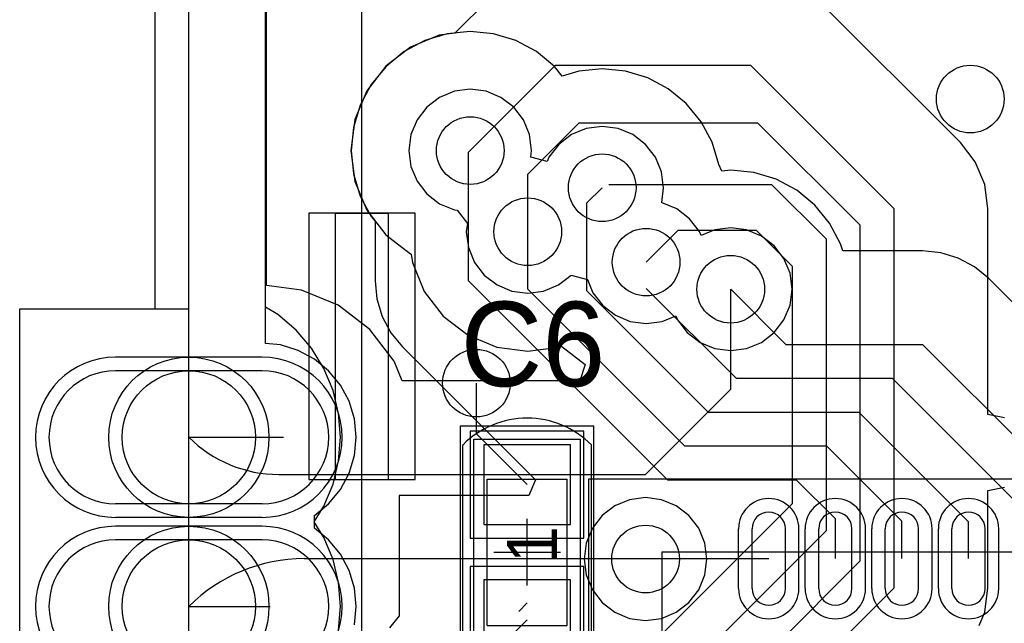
# Model space of a CAD drawing. Extents: x 772.1 to 790.6, y 469.2 to 502.5.
# Tile 7 of 14: x 772.1 to 779.5, y 481.8 to 486.3. Entities that reach past the tile are written whole.
import ezdxf

# ---------------------------------------------------------------- set-up
doc = ezdxf.new("R2010")
doc.units = 0
doc.layers.get('0').update_dxf_attribs({"linetype": 'CONTINUOUS'})
for name, color, linetype in [('BOTTOMLAYER', 5, 'CONTINUOUS'), ('BOTTOMSOLDER', 6, 'CONTINUOUS'), ('KEEPOUTLAYER', 6, 'CONTINUOUS'), ('MECHANICAL1', 6, 'CONTINUOUS'), ('MECHANICAL13', 56, 'CONTINUOUS'), ('MECHANICAL15', 56, 'CONTINUOUS'), ('MECHANICAL16', 56, 'CONTINUOUS'), ('MECHANICAL2', 216, 'CONTINUOUS'), ('MIDLAYER1', 16, 'CONTINUOUS'), ('MIDLAYER2', 76, 'CONTINUOUS'), ('MULTILAYER', 9, 'CONTINUOUS'), ('TOPLAYER', 1, 'CONTINUOUS'), ('TOPOVERLAY', 2, 'CONTINUOUS'), ('TOPPASTE', 8, 'CONTINUOUS'), ('TOPSOLDER', 216, 'CONTINUOUS')]:
    doc.layers.add(name, color=color, linetype=linetype)

# ---------------------------------------------------------------- blocks, each defined once
blk = doc.blocks.new('QFN50P600X600X100_40N_8')
at = {"layer": 'MECHANICAL13'}
for p, q in [((3.050002, 3.049999), (3.050002, -3.050002)), ((3.050002, -3.050002), (-3.049999, -3.050002))]:
    blk.add_line(p, q, dxfattribs=at)
at = {"layer": 'MECHANICAL15'}
for p, q in [((3.6, 3.599998), (3.6, -3.6)), ((3.6, -3.6), (-3.599998, -3.6))]:
    blk.add_line(p, q, dxfattribs=at)
at = {"layer": 'TOPLAYER'}
for p, q in [((0.625003, -2.775001), (0.625003, -3.225002)), ((0.875, -2.775001), (0.875, -3.225002)), ((1.125002, -2.775001), (1.125002, -3.225002)), ((1.374999, -2.775001), (1.374999, -3.225002)), ((1.625003, -2.775001), (1.625003, -3.225002)), ((1.875, -2.775001), (1.875, -3.225002)), ((2.125002, -2.775001), (2.125002, -3.225002)), ((2.374999, -2.775001), (2.374999, -3.225002))]:
    blk.add_line(p, q, dxfattribs=at)
for centre, start, end in [((0.750001, -2.775001), 0, 180), ((1.25, -2.775001), 0, 180), ((1.750002, -2.775001), 0, 180), ((2.250001, -2.775001), 0, 180), ((0.750001, -3.225002), 180, 0), ((1.25, -3.225002), 180, 0), ((1.750002, -3.225002), 180, 0), ((2.250001, -3.225002), 180, 0)]:
    blk.add_arc(centre, 0.125, start, end, dxfattribs=at)
at = {"layer": 'TOPOVERLAY'}
for p, q in [((3.050002, -2.525001), (3.050002, -3.050002)), ((3.050002, -3.050002), (2.525001, -3.050002))]:
    blk.add_line(p, q, dxfattribs=at)
at = {"layer": 'TOPPASTE'}
for p, q in [((0.625003, -2.775001), (0.625003, -3.225002)), ((0.875, -2.775001), (0.875, -3.225002)), ((1.125002, -2.775001), (1.125002, -3.225002)), ((1.374999, -2.775001), (1.374999, -3.225002)), ((1.625003, -2.775001), (1.625003, -3.225002)), ((1.875, -2.775001), (1.875, -3.225002)), ((2.125002, -2.775001), (2.125002, -3.225002)), ((2.374999, -2.775001), (2.374999, -3.225002))]:
    blk.add_line(p, q, dxfattribs=at)
for centre, start, end in [((0.750001, -2.775001), 0, 180), ((1.25, -2.775001), 0, 180), ((1.750002, -2.775001), 0, 180), ((2.250001, -2.775001), 0, 180), ((0.750001, -3.225002), 180, 0), ((1.25, -3.225002), 180, 0), ((1.750002, -3.225002), 180, 0), ((2.250001, -3.225002), 180, 0)]:
    blk.add_arc(centre, 0.125, start, end, dxfattribs=at)
at = {"layer": 'TOPSOLDER'}
for p, q in [((0.523403, -2.775001), (0.523403, -3.225002)), ((0.9766, -2.775001), (0.9766, -3.225002)), ((1.023402, -2.775001), (1.023402, -3.225002)), ((1.476599, -2.775001), (1.476599, -3.225002)), ((1.523403, -2.775001), (1.523403, -3.225002)), ((1.9766, -2.775001), (1.9766, -3.225002)), ((2.023402, -2.775001), (2.023402, -3.225002)), ((2.476599, -2.775001), (2.476599, -3.225002))]:
    blk.add_line(p, q, dxfattribs=at)
for centre, start, end in [((0.750001, -2.775001), 0, 180), ((1.25, -2.775001), 0, 180), ((1.750002, -2.775001), 0, 180), ((2.250001, -2.775001), 0, 180), ((0.750001, -3.225002), 180, 0), ((1.25, -3.225002), 180, 0), ((1.750002, -3.225002), 180, 0), ((2.250001, -3.225002), 180, 0)]:
    blk.add_arc(centre, 0.2266, start, end, dxfattribs=at)
blk = doc.blocks.new('HOLE0_7_2_1X1_1_34')
at = {"layer": 'BOTTOMLAYER'}
for p, q in [((0.549999, 0.499999), (-0.549999, 0.499999)), ((0.549999, -0.499999), (-0.549999, -0.499999))]:
    blk.add_line(p, q, dxfattribs=at)
for centre, start, end in [((-0.549999, 0), 90, -90), ((0.549999, 0), -90, 90)]:
    blk.add_arc(centre, 0.5, start, end, dxfattribs=at)
at = {"layer": 'BOTTOMSOLDER'}
for p, q in [((0.549999, 0.601599), (-0.549999, 0.601599)), ((0.549999, -0.601599), (-0.549999, -0.601599))]:
    blk.add_line(p, q, dxfattribs=at)
for centre, start, end in [((-0.549999, 0), 90, -90), ((0.549999, 0), -90, 90)]:
    blk.add_arc(centre, 0.6016, start, end, dxfattribs=at)
at = {"layer": 'MIDLAYER1'}
for p, q in [((0.549999, 0.499999), (-0.549999, 0.499999)), ((0.549999, -0.499999), (-0.549999, -0.499999))]:
    blk.add_line(p, q, dxfattribs=at)
for centre, start, end in [((-0.549999, 0), 90, -90), ((0.549999, 0), -90, 90)]:
    blk.add_arc(centre, 0.5, start, end, dxfattribs=at)
at = {"layer": 'MIDLAYER2'}
for p, q in [((0.549999, 0.499999), (-0.549999, 0.499999)), ((0.549999, -0.499999), (-0.549999, -0.499999))]:
    blk.add_line(p, q, dxfattribs=at)
for centre, start, end in [((-0.549999, 0), 90, -90), ((0.549999, 0), -90, 90)]:
    blk.add_arc(centre, 0.5, start, end, dxfattribs=at)
at = {"layer": 'MULTILAYER'}
blk.add_circle((0, 0), 0.5, dxfattribs=at)
at = {"layer": 'TOPLAYER'}
blk.add_circle((0, 0), 0.5, dxfattribs=at)
at = {"layer": 'TOPSOLDER'}
blk.add_circle((0, 0), 0.6016, dxfattribs=at)
blk = doc.blocks.new('HOLE0_7_2_1X1_1_35')
at = {"layer": 'BOTTOMLAYER'}
for p, q in [((0.549999, 0.499999), (-0.549999, 0.499999)), ((0.549999, -0.499999), (-0.549999, -0.499999))]:
    blk.add_line(p, q, dxfattribs=at)
for centre, start, end in [((-0.549999, 0), 90, -90), ((0.549999, 0), -90, 90)]:
    blk.add_arc(centre, 0.5, start, end, dxfattribs=at)
at = {"layer": 'BOTTOMSOLDER'}
for p, q in [((0.549999, 0.601599), (-0.549999, 0.601599)), ((0.549999, -0.601599), (-0.549999, -0.601599))]:
    blk.add_line(p, q, dxfattribs=at)
for centre, start, end in [((-0.549999, 0), 90, -90), ((0.549999, 0), -90, 90)]:
    blk.add_arc(centre, 0.6016, start, end, dxfattribs=at)
at = {"layer": 'MIDLAYER1'}
for p, q in [((0.549999, 0.499999), (-0.549999, 0.499999)), ((0.549999, -0.499999), (-0.549999, -0.499999))]:
    blk.add_line(p, q, dxfattribs=at)
for centre, start, end in [((-0.549999, 0), 90, -90), ((0.549999, 0), -90, 90)]:
    blk.add_arc(centre, 0.5, start, end, dxfattribs=at)
at = {"layer": 'MIDLAYER2'}
for p, q in [((0.549999, 0.499999), (-0.549999, 0.499999)), ((0.549999, -0.499999), (-0.549999, -0.499999))]:
    blk.add_line(p, q, dxfattribs=at)
for centre, start, end in [((-0.549999, 0), 90, -90), ((0.549999, 0), -90, 90)]:
    blk.add_arc(centre, 0.5, start, end, dxfattribs=at)
at = {"layer": 'MULTILAYER'}
blk.add_circle((0, 0), 0.5, dxfattribs=at)
at = {"layer": 'TOPLAYER'}
blk.add_circle((0, 0), 0.5, dxfattribs=at)
at = {"layer": 'TOPSOLDER'}
blk.add_circle((0, 0), 0.6016, dxfattribs=at)
blk = doc.blocks.new('0402C_46')
at = {"layer": 'MECHANICAL15'}
for p, q in [((-0.850001, 0.399999), (0.850001, 0.399999)), ((-0.850001, 0.399999), (-0.850001, -0.399999)), ((0.850001, 0.399999), (0.850001, -0.399999)), ((-0.850001, -0.399999), (0.850001, -0.399999))]:
    blk.add_line(p, q, dxfattribs=at)
at = {"layer": 'MECHANICAL16'}
for p, q in [((-0.950001, 0.499999), (0.950001, 0.499999)), ((-0.950001, 0.499999), (-0.950001, -0.499999)), ((0.950001, 0.499999), (0.950001, -0.499999)), ((-0.549999, 0.299999), (0.549999, 0.299999)), ((-0.549999, 0.299999), (-0.549999, -0.299999)), ((0.549999, 0.299999), (0.549999, -0.299999)), ((0, 0.249999), (0, -0.249999)), ((-0.249999, 0), (0.249999, 0)), ((-0.549999, -0.299999), (0.549999, -0.299999)), ((-0.950001, -0.499999), (0.950001, -0.499999))]:
    blk.add_line(p, q, dxfattribs=at)
at = {"layer": 'TOPLAYER'}
for p, q in [((-0.208001, 0.325001), (-0.807999, 0.325001)), ((-0.807999, 0.325001), (-0.807999, -0.325001)), ((-0.208001, -0.325001), (-0.208001, 0.325001)), ((0.807999, 0.325001), (0.208001, 0.325001)), ((0.208001, 0.325001), (0.208001, -0.325001)), ((0.807999, -0.325001), (0.807999, 0.325001)), ((-0.807999, -0.325001), (-0.208001, -0.325001)), ((0.208001, -0.325001), (0.807999, -0.325001))]:
    blk.add_line(p, q, dxfattribs=at)
at = {"layer": 'TOPOVERLAY'}
for p, q in [((-0.806265, 0.4826), (-0.807319, 0.481546)), ((-0.806265, 0.4826), (0.806265, 0.4826)), ((0.806265, 0.4826), (0.807316, 0.481548)), ((-0.806262, -0.4826), (0.806262, -0.4826))]:
    blk.add_line(p, q, dxfattribs=at)
for centre, radius, start, end in [((-0.325768, -0.000003), 0.68101, 135.000184, 225.125), ((0.325765, -0.000003), 0.681015, -45.125, 44.999816)]:
    blk.add_arc(centre, radius, start, end, dxfattribs=at)
at = {"layer": 'TOPPASTE'}
for p, q in [((-0.208001, 0.325001), (-0.807999, 0.325001)), ((-0.807999, 0.325001), (-0.807999, -0.325001)), ((-0.208001, -0.325001), (-0.208001, 0.325001)), ((0.807999, 0.325001), (0.208001, 0.325001)), ((0.208001, 0.325001), (0.208001, -0.325001)), ((0.807999, -0.325001), (0.807999, 0.325001)), ((-0.807999, -0.325001), (-0.208001, -0.325001)), ((0.208001, -0.325001), (0.807999, -0.325001))]:
    blk.add_line(p, q, dxfattribs=at)
at = {"layer": 'TOPSOLDER'}
for p, q in [((-0.106401, 0.426601), (-0.909599, 0.426601)), ((-0.909599, 0.426601), (-0.909599, -0.426601)), ((-0.106401, -0.426601), (-0.106401, 0.426601)), ((0.909599, 0.426601), (0.106401, 0.426601)), ((0.106401, 0.426601), (0.106401, -0.426601)), ((0.909599, -0.426601), (0.909599, 0.426601)), ((-0.909599, -0.426601), (-0.106401, -0.426601)), ((0.106401, -0.426601), (0.909599, -0.426601))]:
    blk.add_line(p, q, dxfattribs=at)
at = {"layer": 'MECHANICAL15'}
blk.add_text('1', height=0.375001, dxfattribs=at).set_placement((-0.082133, -0.22496))

msp = doc.modelspace()

# ---------------------------------------------------------------- linework, layer by layer
at = {"layer": 'BOTTOMLAYER'}
for p, q in [((773.936496, 484.324688), (773.936496, 496.642202)), ((775.60903, 486.476378), (775.351805, 486.219152)), ((779.146859, 485.397891), (778.068375, 486.476375)), ((775.351805, 486.219152), (775.234525, 486.203711)), ((775.234525, 486.203711), (775.018265, 486.114133)), ((775.018265, 486.114133), (774.832558, 485.971637)), ((774.832558, 485.971637), (774.690061, 485.78593)), ((775.4666, 485.337594), (776.107206, 485.9782)), ((776.107206, 485.9782), (777.5702, 485.9782)), ((777.5702, 485.9782), (778.648684, 484.899716)), ((774.690061, 485.78593), (774.600483, 485.569669)), ((774.600483, 485.569669), (774.569929, 485.337594)), ((775.8984, 485.159794), (776.285006, 485.5464)), ((776.285006, 485.5464), (777.624609, 485.5464)), ((777.624609, 485.5464), (778.394684, 484.776325)), ((774.569929, 485.337594), (774.600483, 485.105519)), ((779.258822, 485.251981), (779.146859, 485.397891)), ((779.329206, 485.08206), (779.258822, 485.251981)), ((775.8984, 484.727994), (775.8984, 485.159794)), ((774.600483, 485.105519), (774.690061, 484.889259)), ((776.508, 485.083594), (777.728206, 485.083594)), ((777.728206, 485.083594), (778.140684, 484.671116)), ((779.353211, 484.899716), (779.329206, 485.08206)), ((774.690061, 484.889259), (774.832558, 484.703552)), ((778.648684, 482.052884), (778.648684, 484.899716)), ((779.353211, 483.354113), (779.353211, 484.899716)), ((776.7874, 484.499394), (777.0287, 484.740694)), ((777.0287, 484.740694), (777.613906, 484.740694)), ((777.613906, 484.740694), (777.886684, 484.467916)), ((778.394684, 482.256084), (778.394684, 484.776325)), ((774.832558, 484.703552), (775.018265, 484.561055)), ((778.140684, 482.484684), (778.140684, 484.671116)), ((775.018265, 484.561055), (775.02402, 484.55867)), ((775.02402, 484.55867), (775.032283, 484.495919)), ((775.032283, 484.495919), (775.121861, 484.279659)), ((777.886684, 482.687884), (777.886684, 484.467916)), ((774.200095, 484.289986), (773.936496, 484.324688)), ((777.4224, 483.5444), (777.4224, 484.296194)), ((774.476198, 484.17562), (774.200095, 484.289986)), ((775.121861, 484.279659), (775.264358, 484.093952)), ((774.713292, 483.99369), (774.476198, 484.17562)), ((775.264358, 484.093952), (775.450065, 483.951455)), ((774.895222, 483.756597), (774.713292, 483.99369)), ((775.450065, 483.951455), (775.666325, 483.861877)), ((775.666325, 483.861877), (775.8984, 483.831323)), ((775.8984, 483.831323), (776.130475, 483.861877)), ((776.130475, 483.861877), (776.149862, 483.869909)), ((776.149862, 483.869909), (776.153358, 483.865352)), ((776.153358, 483.865352), (776.330289, 483.729589)), ((774.956222, 483.609327), (774.895222, 483.756597)), ((776.330289, 483.729589), (776.289466, 483.609327)), ((776.289466, 483.609327), (774.956222, 483.609327)), ((776.7828, 482.9048), (777.4224, 483.5444)), ((779.477773, 483.329336), (779.353211, 483.354113)), ((773.3538, 483.1842), (774.065, 483.1842)), ((774.02833, 482.9048), (776.7828, 482.9048)), ((779.353211, 482.785179), (779.477773, 482.809956)), ((779.353211, 482.052884), (779.353211, 482.785179)), ((776.7828, 481.584), (777.886684, 482.687884)), ((777.1384, 481.4824), (778.140684, 482.484684)), ((774.219059, 482.272602), (775.312402, 482.272602)), ((775.312402, 482.272602), (776.7828, 482.272602)), ((777.465798, 481.327198), (778.394684, 482.256084)), ((777.7988, 481.203), (778.648684, 482.052884)), ((779.329206, 481.87054), (779.353211, 482.052884)), ((773.3538, 481.9142), (773.9634, 481.9142)), ((779.287977, 481.771002), (779.329206, 481.87054))]:
    msp.add_line(p, q, dxfattribs=at)
for centre in [(779.2212, 485.7242), (775.4666, 485.337594), (776.4572, 485.058194), (775.8984, 484.727994), (776.7874, 484.499394), (777.4224, 484.296194), (775.5128, 483.5906), (776.7828, 482.2698)]:
    msp.add_circle(centre, 0.254, dxfattribs=at)
for centre, radius, start, end in [((774.02833, 483.85873), 0.95393, 225, 270), ((774.219059, 481.048941), 1.22366, 90, 135)]:
    msp.add_arc(centre, radius, start, end, dxfattribs=at)
at = {"layer": 'KEEPOUTLAYER'}
msp.add_line((773.3538, 483.87635), (773.3538, 502.484199), dxfattribs=at)
at = {"layer": 'MECHANICAL1'}
for p, q in [((773.0998, 484.1494), (773.0998, 502.484199)), ((772.0838, 484.1494), (773.0998, 484.1494)), ((772.0838, 469.2142), (772.0838, 484.1494)), ((773.0998, 484.1494), (773.3538, 484.1494)), ((773.3538, 470.4842), (773.3538, 484.1494))]:
    msp.add_line(p, q, dxfattribs=at)
at = {"layer": 'MECHANICAL2'}
for p, q in [((774.6538, 471.817398), (774.6538, 488.317408)), ((774.4538, 484.867405), (774.8538, 484.867405)), ((774.4538, 482.867404), (774.4538, 484.867405)), ((774.8538, 482.867404), (774.8538, 484.867405)), ((774.4538, 482.867404), (774.8538, 482.867404))]:
    msp.add_line(p, q, dxfattribs=at)
at = {"layer": 'MIDLAYER1'}
for p, q in [((773.930233, 483.888199), (773.930233, 496.642202)), ((775.347248, 485.783026), (775.236026, 485.736958)), ((775.4666, 485.798739), (775.347248, 485.783026)), ((775.585952, 485.783026), (775.4666, 485.798739)), ((775.697174, 485.736958), (775.585952, 485.783026)), ((775.236026, 485.736958), (775.140522, 485.663672)), ((775.792678, 485.663672), (775.697174, 485.736958)), ((775.140522, 485.663672), (775.067236, 485.568168)), ((775.865964, 485.568168), (775.792678, 485.663672)), ((775.067236, 485.568168), (775.021168, 485.456946)), ((775.912032, 485.456946), (775.865964, 485.568168)), ((776.337848, 485.503626), (776.226626, 485.457558)), ((776.4572, 485.519339), (776.337848, 485.503626)), ((776.576552, 485.503626), (776.4572, 485.519339)), ((776.687774, 485.457558), (776.576552, 485.503626)), ((775.021168, 485.456946), (775.005455, 485.337594)), ((775.927745, 485.337594), (775.912032, 485.456946)), ((776.226626, 485.457558), (776.131122, 485.384272)), ((776.783278, 485.384272), (776.687774, 485.457558)), ((775.005455, 485.337594), (775.021168, 485.218242)), ((775.921209, 485.28795), (775.927745, 485.337594)), ((776.131122, 485.384272), (776.057836, 485.288768)), ((776.856564, 485.288768), (776.783278, 485.384272)), ((776.043881, 485.25508), (775.921209, 485.28795)), ((776.057836, 485.288768), (776.043881, 485.25508)), ((776.902632, 485.177546), (776.856564, 485.288768)), ((775.021168, 485.218242), (775.067236, 485.107021)), ((776.918345, 485.058194), (776.902632, 485.177546)), ((775.067236, 485.107021), (775.140522, 485.011517)), ((776.903907, 484.948535), (776.918345, 485.058194)), ((775.140522, 485.011517), (775.236026, 484.93823)), ((775.236026, 484.93823), (775.347248, 484.892162)), ((775.347248, 484.892162), (775.367931, 484.889439)), ((775.367931, 484.889439), (775.445244, 484.788682)), ((776.906755, 484.944826), (776.903907, 484.948535)), ((777.017974, 484.898758), (776.906755, 484.944826)), ((777.113478, 484.825472), (777.017974, 484.898758)), ((777.186764, 484.729968), (777.113478, 484.825472)), ((775.445244, 484.788682), (775.437255, 484.727994)), ((777.303048, 484.741626), (777.19967, 484.698807)), ((777.4224, 484.757339), (777.303048, 484.741626)), ((777.541752, 484.741626), (777.4224, 484.757339)), ((777.652974, 484.695558), (777.541752, 484.741626)), ((775.437255, 484.727994), (775.452968, 484.608642)), ((777.19967, 484.698807), (777.186764, 484.729968)), ((777.748478, 484.622272), (777.652974, 484.695558)), ((775.452968, 484.608642), (775.499036, 484.497421)), ((777.821764, 484.526768), (777.748478, 484.622272)), ((777.867832, 484.415546), (777.821764, 484.526768)), ((775.499036, 484.497421), (775.572322, 484.401917)), ((775.572322, 484.401917), (775.667826, 484.32863)), ((776.128974, 484.32863), (776.224, 484.401551)), ((776.224, 484.401551), (776.346674, 484.368681)), ((777.883545, 484.296194), (777.867832, 484.415546)), ((775.667826, 484.32863), (775.779048, 484.282562)), ((776.017752, 484.282562), (776.128974, 484.32863)), ((776.346674, 484.368681), (776.388036, 484.268821)), ((777.867832, 484.176842), (777.883545, 484.296194)), ((775.779048, 484.282562), (775.8984, 484.26685)), ((775.8984, 484.26685), (776.017752, 484.282562)), ((776.388036, 484.268821), (776.461322, 484.173317)), ((776.461322, 484.173317), (776.556826, 484.10003)), ((777.821764, 484.065621), (777.867832, 484.176842)), ((776.556826, 484.10003), (776.668048, 484.053962)), ((776.906752, 484.053962), (777.01013, 484.096781)), ((777.01013, 484.096781), (777.023036, 484.065621)), ((776.668048, 484.053962), (776.7874, 484.03825)), ((776.7874, 484.03825), (776.906752, 484.053962)), ((777.023036, 484.065621), (777.096322, 483.970117)), ((777.748478, 483.970117), (777.821764, 484.065621)), ((777.096322, 483.970117), (777.191826, 483.89683)), ((777.652974, 483.89683), (777.748478, 483.970117)), ((774.041652, 483.877226), (773.930233, 483.888199)), ((774.174207, 483.837016), (774.041652, 483.877226)), ((777.191826, 483.89683), (777.303048, 483.850762)), ((777.541752, 483.850762), (777.652974, 483.89683)), ((774.296369, 483.77172), (774.174207, 483.837016)), ((777.303048, 483.850762), (777.4224, 483.83505)), ((777.4224, 483.83505), (777.541752, 483.850762)), ((774.403445, 483.683843), (774.296369, 483.77172)), ((774.491321, 483.576767), (774.403445, 483.683843)), ((774.556617, 483.454606), (774.491321, 483.576767)), ((774.596828, 483.322051), (774.556617, 483.454606)), ((774.610404, 483.1842), (774.596828, 483.322051)), ((774.596828, 483.046349), (774.610404, 483.1842)), ((774.556617, 482.913794), (774.596828, 483.046349)), ((774.491321, 482.791633), (774.556617, 482.913794)), ((774.403445, 482.684557), (774.491321, 482.791633)), ((774.296371, 482.59668), (774.403445, 482.684557)), ((776.552229, 482.669164), (776.456722, 482.595878)), ((776.663448, 482.715232), (776.552229, 482.669164)), ((776.7828, 482.730945), (776.663448, 482.715232)), ((776.902152, 482.715232), (776.7828, 482.730945)), ((777.013371, 482.669164), (776.902152, 482.715232)), ((777.108878, 482.595878), (777.013371, 482.669164)), ((774.296371, 482.50172), (774.296371, 482.59668)), ((776.456722, 482.595878), (776.383436, 482.500371)), ((777.182164, 482.500371), (777.108878, 482.595878)), ((774.403445, 482.413843), (774.296371, 482.50172)), ((776.383436, 482.500371), (776.337368, 482.389152)), ((777.228232, 482.389152), (777.182164, 482.500371)), ((774.491321, 482.306767), (774.403445, 482.413843)), ((776.337368, 482.389152), (776.321655, 482.2698)), ((777.243945, 482.2698), (777.228232, 482.389152)), ((774.556617, 482.184606), (774.491321, 482.306767)), ((776.321655, 482.2698), (776.337368, 482.150448)), ((777.228232, 482.150448), (777.243945, 482.2698)), ((774.596828, 482.052051), (774.556617, 482.184606)), ((776.337368, 482.150448), (776.383436, 482.039229)), ((777.182164, 482.039229), (777.228232, 482.150448)), ((774.610404, 481.9142), (774.596828, 482.052051)), ((776.383436, 482.039229), (776.456722, 481.943722)), ((777.108878, 481.943722), (777.182164, 482.039229)), ((776.456722, 481.943722), (776.552229, 481.870436)), ((777.013371, 481.870436), (777.108878, 481.943722)), ((774.596828, 481.776349), (774.610404, 481.9142)), ((776.552229, 481.870436), (776.663448, 481.824368)), ((776.902152, 481.824368), (777.013371, 481.870436)), ((776.663448, 481.824368), (776.7828, 481.808655)), ((776.7828, 481.808655), (776.902152, 481.824368))]:
    msp.add_line(p, q, dxfattribs=at)
for centre in [(779.2212, 485.7242), (775.4666, 485.337594), (776.4572, 485.058194), (775.8984, 484.727994), (776.7874, 484.499394), (777.4224, 484.296194), (775.5128, 483.5906), (776.7828, 482.2698)]:
    msp.add_circle(centre, 0.254, dxfattribs=at)
at = {"layer": 'MIDLAYER2'}
for p, q in [((773.930233, 483.888199), (773.930233, 496.642202)), ((775.347248, 485.783026), (775.236026, 485.736958)), ((775.4666, 485.798739), (775.347248, 485.783026)), ((775.585952, 485.783026), (775.4666, 485.798739)), ((775.697174, 485.736958), (775.585952, 485.783026)), ((775.236026, 485.736958), (775.140522, 485.663672)), ((775.792678, 485.663672), (775.697174, 485.736958)), ((775.140522, 485.663672), (775.067236, 485.568168)), ((775.865964, 485.568168), (775.792678, 485.663672)), ((775.067236, 485.568168), (775.021168, 485.456946)), ((775.912032, 485.456946), (775.865964, 485.568168)), ((776.337848, 485.503626), (776.226626, 485.457558)), ((776.4572, 485.519339), (776.337848, 485.503626)), ((776.576552, 485.503626), (776.4572, 485.519339)), ((776.687774, 485.457558), (776.576552, 485.503626)), ((775.021168, 485.456946), (775.005455, 485.337594)), ((775.927745, 485.337594), (775.912032, 485.456946)), ((776.226626, 485.457558), (776.131122, 485.384272)), ((776.783278, 485.384272), (776.687774, 485.457558)), ((775.005455, 485.337594), (775.021168, 485.218242)), ((775.921209, 485.28795), (775.927745, 485.337594)), ((776.131122, 485.384272), (776.057836, 485.288768)), ((776.856564, 485.288768), (776.783278, 485.384272)), ((776.043881, 485.25508), (775.921209, 485.28795)), ((776.057836, 485.288768), (776.043881, 485.25508)), ((776.902632, 485.177546), (776.856564, 485.288768)), ((775.021168, 485.218242), (775.067236, 485.107021)), ((776.918345, 485.058194), (776.902632, 485.177546)), ((775.067236, 485.107021), (775.140522, 485.011517)), ((776.903907, 484.948535), (776.918345, 485.058194)), ((775.140522, 485.011517), (775.236026, 484.93823)), ((775.236026, 484.93823), (775.347248, 484.892162)), ((775.347248, 484.892162), (775.367931, 484.889439)), ((775.367931, 484.889439), (775.445244, 484.788682)), ((776.906755, 484.944826), (776.903907, 484.948535)), ((777.017974, 484.898758), (776.906755, 484.944826)), ((777.113478, 484.825472), (777.017974, 484.898758)), ((777.186764, 484.729968), (777.113478, 484.825472)), ((775.445244, 484.788682), (775.437255, 484.727994)), ((777.303048, 484.741626), (777.19967, 484.698807)), ((777.4224, 484.757339), (777.303048, 484.741626)), ((777.541752, 484.741626), (777.4224, 484.757339)), ((777.652974, 484.695558), (777.541752, 484.741626)), ((775.437255, 484.727994), (775.452968, 484.608642)), ((777.19967, 484.698807), (777.186764, 484.729968)), ((777.748478, 484.622272), (777.652974, 484.695558)), ((775.452968, 484.608642), (775.499036, 484.497421)), ((777.821764, 484.526768), (777.748478, 484.622272)), ((777.867832, 484.415546), (777.821764, 484.526768)), ((775.499036, 484.497421), (775.572322, 484.401917)), ((775.572322, 484.401917), (775.667826, 484.32863)), ((776.128974, 484.32863), (776.224, 484.401551)), ((776.224, 484.401551), (776.346674, 484.368681)), ((777.883545, 484.296194), (777.867832, 484.415546)), ((775.667826, 484.32863), (775.779048, 484.282562)), ((776.017752, 484.282562), (776.128974, 484.32863)), ((776.346674, 484.368681), (776.388036, 484.268821)), ((777.867832, 484.176842), (777.883545, 484.296194)), ((775.779048, 484.282562), (775.8984, 484.26685)), ((775.8984, 484.26685), (776.017752, 484.282562)), ((776.388036, 484.268821), (776.461322, 484.173317)), ((776.461322, 484.173317), (776.556826, 484.10003)), ((777.821764, 484.065621), (777.867832, 484.176842)), ((776.556826, 484.10003), (776.668048, 484.053962)), ((776.906752, 484.053962), (777.01013, 484.096781)), ((777.01013, 484.096781), (777.023036, 484.065621)), ((776.668048, 484.053962), (776.7874, 484.03825)), ((776.7874, 484.03825), (776.906752, 484.053962)), ((777.023036, 484.065621), (777.096322, 483.970117)), ((777.748478, 483.970117), (777.821764, 484.065621)), ((777.096322, 483.970117), (777.191826, 483.89683)), ((777.652974, 483.89683), (777.748478, 483.970117)), ((774.041652, 483.877226), (773.930233, 483.888199)), ((774.174207, 483.837016), (774.041652, 483.877226)), ((777.191826, 483.89683), (777.303048, 483.850762)), ((777.541752, 483.850762), (777.652974, 483.89683)), ((774.296369, 483.77172), (774.174207, 483.837016)), ((777.303048, 483.850762), (777.4224, 483.83505)), ((777.4224, 483.83505), (777.541752, 483.850762)), ((774.403445, 483.683843), (774.296369, 483.77172)), ((774.491321, 483.576767), (774.403445, 483.683843)), ((774.556617, 483.454606), (774.491321, 483.576767)), ((774.596828, 483.322051), (774.556617, 483.454606)), ((774.610404, 483.1842), (774.596828, 483.322051)), ((774.596828, 483.046349), (774.610404, 483.1842)), ((774.556617, 482.913794), (774.596828, 483.046349)), ((774.491321, 482.791633), (774.556617, 482.913794)), ((774.403445, 482.684557), (774.491321, 482.791633)), ((774.296371, 482.59668), (774.403445, 482.684557)), ((776.552229, 482.669164), (776.456722, 482.595878)), ((776.663448, 482.715232), (776.552229, 482.669164)), ((776.7828, 482.730945), (776.663448, 482.715232)), ((776.902152, 482.715232), (776.7828, 482.730945)), ((777.013371, 482.669164), (776.902152, 482.715232)), ((777.108878, 482.595878), (777.013371, 482.669164)), ((774.296371, 482.50172), (774.296371, 482.59668)), ((776.456722, 482.595878), (776.383436, 482.500371)), ((777.182164, 482.500371), (777.108878, 482.595878)), ((774.403445, 482.413843), (774.296371, 482.50172)), ((776.383436, 482.500371), (776.337368, 482.389152)), ((777.228232, 482.389152), (777.182164, 482.500371)), ((774.491321, 482.306767), (774.403445, 482.413843)), ((776.337368, 482.389152), (776.321655, 482.2698)), ((777.243945, 482.2698), (777.228232, 482.389152)), ((774.556617, 482.184606), (774.491321, 482.306767)), ((776.321655, 482.2698), (776.337368, 482.150448)), ((777.228232, 482.150448), (777.243945, 482.2698)), ((774.596828, 482.052051), (774.556617, 482.184606)), ((776.337368, 482.150448), (776.383436, 482.039229)), ((777.182164, 482.039229), (777.228232, 482.150448)), ((774.610404, 481.9142), (774.596828, 482.052051)), ((776.383436, 482.039229), (776.456722, 481.943722)), ((777.108878, 481.943722), (777.182164, 482.039229)), ((776.456722, 481.943722), (776.552229, 481.870436)), ((777.013371, 481.870436), (777.108878, 481.943722)), ((774.596828, 481.776349), (774.610404, 481.9142)), ((776.552229, 481.870436), (776.663448, 481.824368)), ((776.902152, 481.824368), (777.013371, 481.870436)), ((776.663448, 481.824368), (776.7828, 481.808655)), ((776.7828, 481.808655), (776.902152, 481.824368))]:
    msp.add_line(p, q, dxfattribs=at)
for centre in [(779.2212, 485.7242), (775.4666, 485.337594), (776.4572, 485.058194), (775.8984, 484.727994), (776.7874, 484.499394), (777.4224, 484.296194), (775.5128, 483.5906), (776.7828, 482.2698)]:
    msp.add_circle(centre, 0.254, dxfattribs=at)
at = {"layer": 'MULTILAYER'}
for centre in [(779.2212, 485.7242), (775.4666, 485.337594), (776.4572, 485.058194), (775.8984, 484.727994), (776.7874, 484.499394), (777.4224, 484.296194), (775.5128, 483.5906), (776.7828, 482.2698)]:
    msp.add_circle(centre, 0.254, dxfattribs=at)
at = {"layer": 'TOPLAYER'}
for p, q in [((773.930233, 484.16212), (773.930233, 496.642202)), ((775.4666, 486.230897), (775.292325, 486.213732)), ((775.640874, 486.213732), (775.4666, 486.230897)), ((775.124749, 486.162899), (774.970307, 486.080349)), ((775.292325, 486.213732), (775.124749, 486.162899)), ((775.808451, 486.162899), (775.640874, 486.213732)), ((775.962893, 486.080349), (775.808451, 486.162899)), ((774.970307, 486.080349), (774.83494, 485.969254)), ((776.09826, 485.969254), (775.962893, 486.080349)), ((774.83494, 485.969254), (774.723846, 485.833887)), ((776.158016, 485.896442), (776.09826, 485.969254)), ((776.282925, 485.934332), (776.158016, 485.896442)), ((776.4572, 485.951497), (776.282925, 485.934332)), ((776.631474, 485.934332), (776.4572, 485.951497)), ((776.799051, 485.883499), (776.631474, 485.934332)), ((776.953493, 485.800949), (776.799051, 485.883499)), ((774.723846, 485.833887), (774.641296, 485.679445)), ((777.08886, 485.689854), (776.953493, 485.800949)), ((774.641296, 485.679445), (774.590462, 485.511869)), ((777.199954, 485.554487), (777.08886, 485.689854)), ((777.282504, 485.400045), (777.199954, 485.554487)), ((774.590462, 485.511869), (774.573297, 485.337594)), ((774.573297, 485.337594), (774.590462, 485.16332)), ((775.4539, 485.324894), (775.4666, 485.337594)), ((777.333337, 485.232471), (777.282504, 485.400045)), ((775.4539, 484.359694), (775.4539, 485.324894)), ((777.333337, 485.232469), (777.333337, 485.232474)), ((777.333337, 485.232474), (777.333337, 485.232471)), ((777.355839, 485.182941), (777.333337, 485.232469)), ((777.4224, 485.189497), (777.355839, 485.182941)), ((777.596674, 485.172332), (777.4224, 485.189497)), ((774.590462, 485.16332), (774.641296, 484.995743)), ((777.764251, 485.121499), (777.596674, 485.172332)), ((777.918693, 485.038949), (777.764251, 485.121499)), ((776.3429, 484.943894), (776.4572, 485.058194)), ((778.05406, 484.927854), (777.918693, 485.038949)), ((774.641296, 484.995743), (774.723846, 484.841301)), ((776.3429, 484.283494), (776.3429, 484.943894)), ((778.165154, 484.792487), (778.05406, 484.927854)), ((775.053802, 484.867407), (774.253803, 484.867407)), ((774.253803, 484.867407), (774.253803, 482.867406)), ((774.723846, 484.841301), (774.752019, 484.806973)), ((775.053802, 482.867406), (775.053802, 484.867407)), ((774.752019, 484.806973), (774.752019, 484.35972)), ((778.247704, 484.638045), (778.165154, 484.792487)), ((775.8984, 484.296194), (775.8984, 484.727994)), ((778.26423, 484.583565), (778.247704, 484.638045)), ((778.862019, 484.583565), (778.26423, 484.583565)), ((778.862044, 484.583567), (778.862019, 484.583565)), ((778.998975, 484.570077), (778.862044, 484.583567)), ((779.130644, 484.530138), (778.998975, 484.570077)), ((779.251987, 484.465277), (779.130644, 484.530138)), ((779.35835, 484.37799), (779.251987, 484.465277)), ((779.893363, 483.842977), (779.35835, 484.37799)), ((774.752019, 484.35972), (774.752017, 484.359694)), ((774.752017, 484.359694), (774.765507, 484.222763)), ((775.4539, 484.359694), (776.94791, 482.865684)), ((775.8984, 484.296194), (777.07491, 483.119684)), ((776.7874, 484.302577), (777.462293, 483.627684)), ((777.4224, 484.296194), (777.83691, 483.881684)), ((774.765507, 484.222763), (774.805446, 484.091094)), ((776.3429, 484.283494), (777.25271, 483.373684)), ((774.022999, 484.105273), (773.930233, 484.16212)), ((774.158848, 483.989248), (774.022999, 484.105273)), ((774.805446, 484.091094), (774.870307, 483.969751)), ((774.274873, 483.853399), (774.158848, 483.989248)), ((774.870307, 483.969751), (774.957594, 483.863388)), ((774.36822, 483.701072), (774.274873, 483.853399)), ((774.957594, 483.863388), (775.95605, 482.864932)), ((777.83691, 483.881684), (778.862044, 483.881684)), ((778.862044, 483.881684), (780.207799, 482.535928)), ((774.436587, 483.536018), (774.36822, 483.701072)), ((775.5128, 483.2096), (775.5128, 483.5906)), ((777.462293, 483.627684), (778.633444, 483.627684)), ((778.633444, 483.627684), (779.707798, 482.55333)), ((774.478294, 483.362302), (774.436587, 483.536018)), ((774.492309, 483.1842), (774.478294, 483.362302)), ((777.25271, 483.373684), (778.383, 483.373684)), ((778.383, 483.373684), (779.207799, 482.548885)), ((775.5128, 483.2096), (775.8938, 482.8286)), ((774.478294, 483.006098), (774.492309, 483.1842)), ((777.07491, 483.119684), (778.142716, 483.119684)), ((778.142716, 483.119684), (778.7078, 482.5546)), ((774.436587, 482.832382), (774.478294, 483.006098)), ((774.253803, 482.867406), (775.053802, 482.867406)), ((774.36822, 482.667328), (774.436587, 482.832382)), ((775.95605, 482.864932), (775.90745, 482.747599)), ((776.94791, 482.865684), (777.914116, 482.865684)), ((777.914116, 482.865684), (778.207798, 482.572002)), ((775.90745, 482.747599), (774.933799, 482.747599)), ((774.933799, 482.747599), (774.933799, 481.842196)), ((774.29583, 482.5492), (774.36822, 482.667328)), ((774.36822, 482.431072), (774.29583, 482.5492)), ((778.207798, 482.272602), (778.207798, 482.572002)), ((778.7078, 482.272602), (778.7078, 482.5546)), ((779.207799, 482.272602), (779.207799, 482.548885)), ((774.436587, 482.266018), (774.36822, 482.431072)), ((774.478294, 482.092302), (774.436587, 482.266018)), ((776.7828, 482.272602), (777.707799, 482.272602)), ((774.492309, 481.9142), (774.478294, 482.092302)), ((775.8303, 481.8761), (775.8938, 481.9396)), ((774.478294, 481.736098), (774.492309, 481.9142)), ((774.933799, 481.842196), (774.860307, 481.752643)), ((775.4439, 481.3627), (775.8938, 481.8126))]:
    msp.add_line(p, q, dxfattribs=at)
for centre in [(779.2212, 485.7242), (775.4666, 485.337594), (776.4572, 485.058194), (775.8984, 484.727994), (776.7874, 484.499394), (777.4224, 484.296194), (775.5128, 483.5906), (776.7828, 482.2698)]:
    msp.add_circle(centre, 0.254, dxfattribs=at)
at = {"layer": 'TOPOVERLAY'}
for p, q in [((774.6538, 485.2924), (774.6538, 486.204392)), ((774.6538, 481.492403), (774.6538, 482.404395))]:
    msp.add_line(p, q, dxfattribs=at)
at = {"layer": 'TOPPASTE'}
for p, q in [((775.053802, 484.867407), (774.253803, 484.867407)), ((774.253803, 484.867407), (774.253803, 482.867406)), ((775.053802, 482.867406), (775.053802, 484.867407)), ((774.253803, 482.867406), (775.053802, 482.867406))]:
    msp.add_line(p, q, dxfattribs=at)
at = {"layer": 'TOPSOLDER'}
for p, q in [((775.053802, 484.867407), (774.253803, 484.867407)), ((774.253803, 484.867407), (774.253803, 482.867406)), ((775.053802, 482.867406), (775.053802, 484.867407)), ((774.253803, 482.867406), (775.053802, 482.867406))]:
    msp.add_line(p, q, dxfattribs=at)

# ---------------------------------------------------------------- block references
for name, p in [('HOLE0_7_2_1X1_1_35', (773.3538, 483.1842)), ('HOLE0_7_2_1X1_1_34', (773.3538, 481.9142))]:
    msp.add_blockref(name, p)
for name, p, rotation in [('0402C_46', (775.8938, 482.3206), 90), ('QFN50P600X600X100_40N_8', (779.9578, 479.2726), 180)]:
    msp.add_blockref(name, p, dxfattribs=dict(rotation=rotation))

# ---------------------------------------------------------------- texts
at = {"layer": 'TOPOVERLAY'}
msp.add_text('C6', height=0.635, rotation=360, dxfattribs=at).set_placement((775.394436, 483.567486))

doc.saveas('drawing.dxf')
